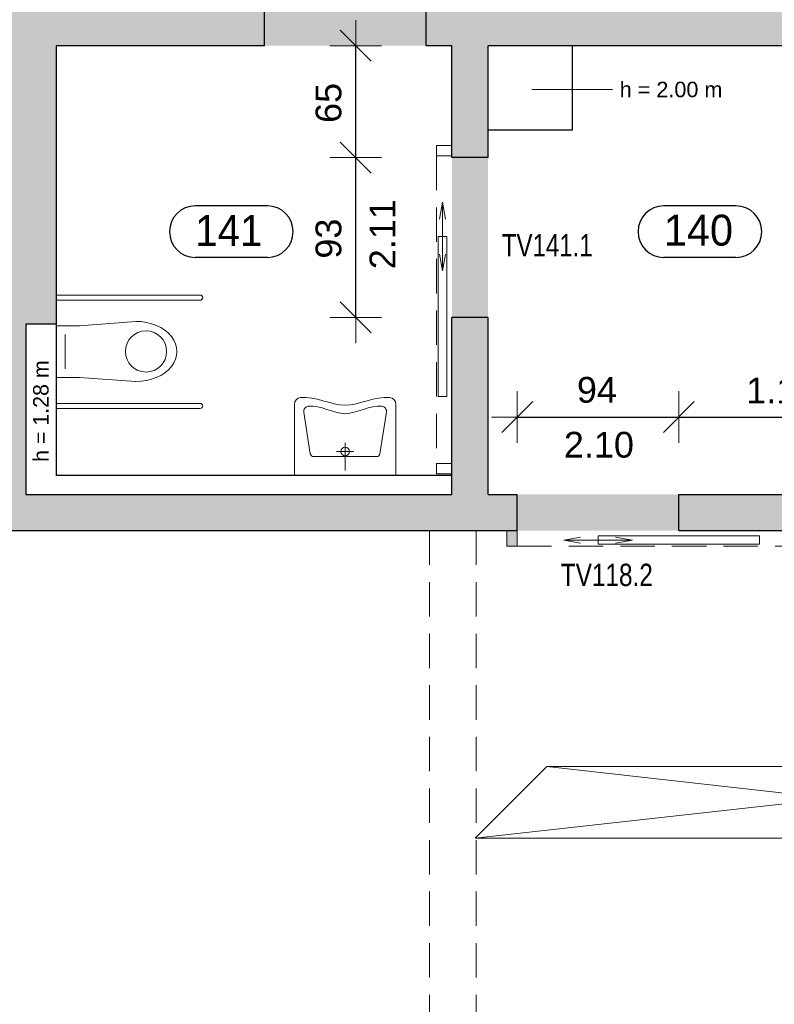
# Model space of a CAD drawing. Header units: metres. Extents: x 306 to 433, y -64 to 7.
# Tile 51 of 93: x 358.07 to 362.46, y -38.33 to -32.6. Entities that reach past the tile are written whole.
import ezdxf

# ---------------------------------------------------------------- set-up
doc = ezdxf.new("R2010")
doc.units = ezdxf.units.M
doc.header["$PDMODE"] = 65
doc.linetypes.add('AUSGEZOGEN', pattern=[0])
doc.linetypes.add('VERDECKT2_S2', pattern=[0.27, 0.2, -0.07])
for name, color, linetype, lineweight in [('Allgemein01', 7, 'AUSGEZOGEN', 13), ('Füllfläche', 7, 'AUSGEZOGEN', 13), ('Maßlinie Allgemein', 7, 'AUSGEZOGEN', 25), ('Möblierung', 7, 'AUSGEZOGEN', 25), ('Sanitär', 5, 'AUSGEZOGEN', 25), ('Text Allgemein', 7, 'AUSGEZOGEN', 25)]:
    doc.layers.add(name, color=color, linetype=linetype, lineweight=lineweight)
doc.styles.add('ARIAL', font='ARIAL.TTF')
doc.dimstyles.new('DIMSTYLE_13', dxfattribs={"dimtxt": 0.15, "dimasz": 0.3, "dimexe": 0, "dimexo": 1e-06, "dimgap": 0.075, "dimtad": 2, "dimrnd": 0.005, "dimzin": 4, "dimdsep": 46, "dimtxsty": 'ARIAL', "dimblk1": 'ALL_ML_STRICH', "dimblk2": 'ALL_ML_STRICH', "dimsah": 1, "dimcen": 0, "dimse1": 1, "dimse2": 1, "dimclrd": 7, "dimclre": 7, "dimclrt": 7, "dimadec": 0, "dimazin": 0, "dimtfac": 1, "dimtdec": 0, "dimtix": 1, "dimtmove": 2, "dimatfit": 3, "dimfxl": 0, "dimtzin": 0, "dimlwd": 0, "dimlwe": 13, "dimarcsym": 0})
doc.dimstyles.new('DIMSTYLE_6', dxfattribs={"dimtxt": 0.2, "dimasz": 0.3, "dimexe": 0, "dimexo": 1e-06, "dimgap": 0.1, "dimtad": 2, "dimrnd": 0.005, "dimzin": 4, "dimdsep": 46, "dimtxsty": 'ARIAL', "dimblk1": 'ALL_ML_STRICH', "dimblk2": 'ALL_ML_STRICH', "dimsah": 1, "dimcen": 0, "dimse1": 1, "dimse2": 1, "dimclrd": 7, "dimclre": 7, "dimclrt": 7, "dimadec": 0, "dimazin": 0, "dimtfac": 1, "dimtdec": 0, "dimtix": 1, "dimtmove": 2, "dimatfit": 3, "dimfxl": 0, "dimtzin": 0, "dimlwd": 0, "dimlwe": 13, "dimarcsym": 0})
doc.dimstyles.new('DIMSTYLE_7', dxfattribs={"dimtxt": 0.2, "dimasz": 0.3, "dimexe": 0, "dimexo": 1e-06, "dimgap": 0.1, "dimtad": 2, "dimdec": 1, "dimlfac": 100, "dimrnd": 0.5, "dimzin": 4, "dimdsep": 46, "dimtxsty": 'ARIAL', "dimblk1": 'ALL_ML_STRICH', "dimblk2": 'ALL_ML_STRICH', "dimsah": 1, "dimcen": 0, "dimse1": 1, "dimse2": 1, "dimclrd": 7, "dimclre": 7, "dimclrt": 7, "dimadec": 0, "dimazin": 0, "dimtfac": 1, "dimtdec": 0, "dimtix": 1, "dimtmove": 2, "dimatfit": 3, "dimfxl": 0, "dimtvp": 1.2, "dimtzin": 0, "dimlwd": 0, "dimlwe": 13, "dimarcsym": 0})
doc.dimstyles.new('DIMSTYLE_9', dxfattribs={"dimtxt": 0.15, "dimasz": 0.3, "dimexe": 0, "dimexo": 1e-06, "dimgap": 0.075, "dimtad": 2, "dimdec": 1, "dimlfac": 100, "dimrnd": 0.5, "dimzin": 4, "dimdsep": 46, "dimtxsty": 'ARIAL', "dimblk1": 'ALL_ML_STRICH', "dimblk2": 'ALL_ML_STRICH', "dimsah": 1, "dimcen": 0, "dimse1": 1, "dimse2": 1, "dimclrd": 7, "dimclre": 7, "dimclrt": 7, "dimadec": 0, "dimazin": 0, "dimtfac": 1, "dimtdec": 0, "dimtix": 1, "dimtmove": 2, "dimatfit": 3, "dimfxl": 0, "dimtzin": 0, "dimlwd": 0, "dimlwe": 13, "dimarcsym": 0})

# ---------------------------------------------------------------- blocks, each defined once
blk = doc.blocks.new('COMPLEXOBJECT_21')
at = {"layer": 'Sanitär', "color": 7, "linetype": 'AUSGEZOGEN', "lineweight": 13}
for p, q in [((359.668, -35.2554), (359.668, -34.8416)), ((360.258, -34.8416), (360.258, -35.2554)), ((359.7228, -34.886), (359.7604, -35.1285)), ((360.2033, -34.886), (360.1657, -35.1285)), ((359.963, -35.0654), (359.963, -35.2254)), ((360.1459, -35.1454), (359.7802, -35.1454)), ((359.913, -35.1154), (360.013, -35.1154)), ((360.258, -35.2554), (359.668, -35.2554))]:
    blk.add_line(p, q, dxfattribs=at)
blk.add_circle((359.963, -35.1154), 0.025, dxfattribs=at)
for centre, radius, start, end in [((359.708, -34.8416), 0.04, 95.7211, 180), ((360.218, -34.8416), 0.04, 0, 84.2779), ((359.7524, -34.8814), 0.03, 96.8723, 188.8204), ((360.1736, -34.8814), 0.03, 351.1796, 83.1281), ((359.7802, -35.1254), 0.02, 188.8204, 270), ((360.1459, -35.1254), 0.02, 270, 351.1796)]:
    blk.add_arc(centre, radius, start, end, dxfattribs=at)
for points, start_tangent, end_tangent in [([(359.704, -34.8018), (359.963, -34.8454), (360.222, -34.8018)], (0.998542, 0.100013), (0.998892, -0.100068)), ([(359.7488, -34.8517), (359.963, -34.8954), (360.1772, -34.8517)], (0.997912, 0.120226), (0.9984, -0.12032))]:
    blk.add_spline(points, degree=3, dxfattribs=dict(at, start_tangent=start_tangent, end_tangent=end_tangent))
blk = doc.blocks.new('COMPLEXOBJECT_22')
at = {"layer": 'Sanitär', "color": 7, "linetype": 'AUSGEZOGEN', "lineweight": 13}
for p, q in [((358.2845, -34.2054), (359.1195, -34.2054)), ((358.2845, -34.2354), (359.1195, -34.2354)), ((358.7445, -34.3584), (358.4165, -34.3854)), ((358.4165, -34.3854), (358.2845, -34.3854)), ((358.2845, -34.3854), (358.2845, -34.6854)), ((358.3345, -34.4354), (358.3345, -34.6354)), ((358.4165, -34.6854), (358.2845, -34.6854)), ((358.7445, -34.7084), (358.4165, -34.6854)), ((358.2845, -34.8354), (359.1195, -34.8354)), ((358.2845, -34.8654), (359.1195, -34.8654))]:
    blk.add_line(p, q, dxfattribs=at)
blk.add_circle((358.8045, -34.5334), 0.12, dxfattribs=at)
for centre in [(359.1195, -34.2204), (359.1195, -34.8504)]:
    blk.add_arc(centre, 0.015, 270, 90, dxfattribs=at)
blk.add_ellipse((358.7445, -34.5334), major_axis=(0.24, 0), ratio=0.729167, start_param=4.709822, end_param=7.853982, dxfattribs=at)
blk = doc.blocks.new('ALL_ML_STRICH')
at = {"color": 0, "linetype": 'ByBlock', "lineweight": -2}
for p, q in [((0, -0.5), (0, 0.5)), ((-0.3, -0.3), (0.3, 0.3)), ((-1, 0), (0.5, 0))]:
    blk.add_line(p, q, dxfattribs=at)
blk = doc.blocks.new('*D33')
at = {"layer": 'DEFPOINTS', "color": 7, "linetype": 'AUSGEZOGEN', "lineweight": 13}
for p in [(363.1845, -35.5754), (307.0145, -46.3054), (358.1345, -46.3054)]:
    blk.add_point(p, dxfattribs=at)
at = {"layer": 'Maßlinie Allgemein', "color": 7, "linetype": 'AUSGEZOGEN', "lineweight": -2}
blk.add_line((307.0145, -46.3054), (307.0145, -35.5754), dxfattribs=at)
at = {"layer": 'Maßlinie Allgemein', "color": 7, "linetype": 'AUSGEZOGEN', "lineweight": 13, "xscale": 0.3, "yscale": 0.3, "zscale": 0.3}
for p, rotation in [((307.0145, -35.5754), 90), ((307.0145, -46.3054), 270)]:
    blk.add_blockref('ALL_ML_STRICH', p, dxfattribs=dict(at, rotation=rotation))
at = {"layer": 'Maßlinie Allgemein', "color": 7, "linetype": 'AUSGEZOGEN', "lineweight": 13, "insert": (306.8309, -40.9337), "char_height": 0.2, "width": 1, "attachment_point": 5, "rotation": 90, "style": 'ARIAL'}
blk.add_mtext('\\A1;{\\A1;{10.73\\H0.132000;\\S^ ;}}', dxfattribs=at)
blk = doc.blocks.new('*D34')
at = {"layer": 'DEFPOINTS', "color": 7, "linetype": 'AUSGEZOGEN', "lineweight": 13}
for p in [(363.0745, -35.3654), (307.0145, -35.5754), (363.1845, -35.5754)]:
    blk.add_point(p, dxfattribs=at)
at = {"layer": 'Maßlinie Allgemein', "color": 7, "linetype": 'AUSGEZOGEN', "lineweight": -2}
blk.add_line((307.0145, -35.5754), (307.0145, -35.3654), dxfattribs=at)
at = {"layer": 'Maßlinie Allgemein', "color": 7, "linetype": 'AUSGEZOGEN', "lineweight": 13, "xscale": 0.3, "yscale": 0.3, "zscale": 0.3}
for p, rotation in [((307.0145, -35.3654), 90), ((307.0145, -35.5754), 270)]:
    blk.add_blockref('ALL_ML_STRICH', p, dxfattribs=dict(at, rotation=rotation))
at = {"layer": 'Maßlinie Allgemein', "color": 7, "linetype": 'AUSGEZOGEN', "lineweight": 13, "insert": (306.6845, -35.4601), "char_height": 0.2, "width": 0.8, "attachment_point": 5, "rotation": 90, "style": 'ARIAL'}
blk.add_mtext('\\A1;{\\A1;{21\\H0.132000;\\S^ ;}}', dxfattribs=at)
blk = doc.blocks.new('*D35')
at = {"layer": 'DEFPOINTS', "color": 7, "linetype": 'AUSGEZOGEN', "lineweight": 13}
for p in [(361.2845, -32.7554), (307.0145, -35.3654), (363.0745, -35.3654)]:
    blk.add_point(p, dxfattribs=at)
at = {"layer": 'Maßlinie Allgemein', "color": 7, "linetype": 'AUSGEZOGEN', "lineweight": -2}
blk.add_line((307.0145, -35.3654), (307.0145, -32.7554), dxfattribs=at)
at = {"layer": 'Maßlinie Allgemein', "color": 7, "linetype": 'AUSGEZOGEN', "lineweight": 13, "xscale": 0.3, "yscale": 0.3, "zscale": 0.3}
for p, rotation in [((307.0145, -32.7554), 90), ((307.0145, -35.3654), 270)]:
    blk.add_blockref('ALL_ML_STRICH', p, dxfattribs=dict(at, rotation=rotation))
at = {"layer": 'Maßlinie Allgemein', "color": 7, "linetype": 'AUSGEZOGEN', "lineweight": 13, "insert": (306.8311, -34.0267), "char_height": 0.2, "width": 0.8, "attachment_point": 5, "rotation": 90, "style": 'ARIAL'}
blk.add_mtext('\\A1;{\\A1;{2.61\\H0.132000;\\S^ ;}}', dxfattribs=at)
blk = doc.blocks.new('*D36')
at = {"layer": 'DEFPOINTS', "color": 7, "linetype": 'AUSGEZOGEN', "lineweight": 13}
for p in [(361.6844, -32.4754), (307.0145, -32.7554), (361.2845, -32.7554)]:
    blk.add_point(p, dxfattribs=at)
at = {"layer": 'Maßlinie Allgemein', "color": 7, "linetype": 'AUSGEZOGEN', "lineweight": -2}
blk.add_line((307.0145, -32.7554), (307.0145, -32.4754), dxfattribs=at)
at = {"layer": 'Maßlinie Allgemein', "color": 7, "linetype": 'AUSGEZOGEN', "lineweight": 13, "xscale": 0.3, "yscale": 0.3, "zscale": 0.3}
for p, rotation in [((307.0145, -32.4754), 90), ((307.0145, -32.7554), 270)]:
    blk.add_blockref('ALL_ML_STRICH', p, dxfattribs=dict(at, rotation=rotation))
at = {"layer": 'Maßlinie Allgemein', "color": 7, "linetype": 'AUSGEZOGEN', "lineweight": 13, "insert": (306.6811, -32.6247), "char_height": 0.2, "width": 0.8, "attachment_point": 5, "rotation": 90, "style": 'ARIAL'}
blk.add_mtext('\\A1;{\\A1;{28\\H0.132000;\\S^ ;}}', dxfattribs=at)
blk = doc.blocks.new('*D37')
at = {"layer": 'DEFPOINTS', "color": 7, "linetype": 'AUSGEZOGEN', "lineweight": 13}
for p in [(358.6445, 0.7746), (307.0145, -32.4754), (361.6844, -32.4754)]:
    blk.add_point(p, dxfattribs=at)
at = {"layer": 'Maßlinie Allgemein', "color": 7, "linetype": 'AUSGEZOGEN', "lineweight": -2}
blk.add_line((307.0145, -32.4754), (307.0145, 0.7746), dxfattribs=at)
at = {"layer": 'Maßlinie Allgemein', "color": 7, "linetype": 'AUSGEZOGEN', "lineweight": 13, "xscale": 0.3, "yscale": 0.3, "zscale": 0.3}
for p, rotation in [((307.0145, 0.7746), 90), ((307.0145, -32.4754), 270)]:
    blk.add_blockref('ALL_ML_STRICH', p, dxfattribs=dict(at, rotation=rotation))
at = {"layer": 'Maßlinie Allgemein', "color": 7, "linetype": 'AUSGEZOGEN', "lineweight": 13, "insert": (306.8309, -15.8444), "char_height": 0.2, "width": 1, "attachment_point": 5, "rotation": 90, "style": 'ARIAL'}
blk.add_mtext('\\A1;{\\A1;{33.25\\H0.132000;\\S^ ;}}', dxfattribs=at)
blk = doc.blocks.new('*D83')
at = {"layer": 'DEFPOINTS', "color": 7, "linetype": 'AUSGEZOGEN', "lineweight": 13}
for p in [(357.2845, -32.6354), (358.2845, -32.7554), (357.2845, -63.2754)]:
    blk.add_point(p, dxfattribs=at)
at = {"layer": 'Maßlinie Allgemein', "color": 7, "linetype": 'AUSGEZOGEN', "lineweight": -2}
blk.add_line((357.2845, -63.2754), (358.2845, -63.2754), dxfattribs=at)
at = {"layer": 'Maßlinie Allgemein', "color": 7, "linetype": 'AUSGEZOGEN', "lineweight": 13, "xscale": 0.3, "yscale": 0.3, "zscale": 0.3, "rotation": 180}
blk.add_blockref('ALL_ML_STRICH', (357.2845, -63.2754), dxfattribs=at)
at = {"layer": 'Maßlinie Allgemein', "color": 7, "linetype": 'AUSGEZOGEN', "lineweight": 13, "xscale": 0.3, "yscale": 0.3, "zscale": 0.3}
blk.add_blockref('ALL_ML_STRICH', (358.2845, -63.2754), dxfattribs=at)
at = {"layer": 'Maßlinie Allgemein', "color": 7, "linetype": 'AUSGEZOGEN', "lineweight": 13, "insert": (357.7993, -63.092), "char_height": 0.2, "width": 0.8, "attachment_point": 5, "style": 'ARIAL'}
blk.add_mtext('\\A1;{\\A1;{1.00\\H0.132000;\\S^ ;}}', dxfattribs=at)
blk = doc.blocks.new('*D84')
at = {"layer": 'DEFPOINTS', "color": 7, "linetype": 'AUSGEZOGEN', "lineweight": 13}
for p in [(358.2845, -32.7554), (360.5845, -32.7554), (358.2845, -63.2754)]:
    blk.add_point(p, dxfattribs=at)
at = {"layer": 'Maßlinie Allgemein', "color": 7, "linetype": 'AUSGEZOGEN', "lineweight": -2}
blk.add_line((358.2845, -63.2754), (360.5845, -63.2754), dxfattribs=at)
at = {"layer": 'Maßlinie Allgemein', "color": 7, "linetype": 'AUSGEZOGEN', "lineweight": 13, "xscale": 0.3, "yscale": 0.3, "zscale": 0.3, "rotation": 180}
blk.add_blockref('ALL_ML_STRICH', (358.2845, -63.2754), dxfattribs=at)
at = {"layer": 'Maßlinie Allgemein', "color": 7, "linetype": 'AUSGEZOGEN', "lineweight": 13, "xscale": 0.3, "yscale": 0.3, "zscale": 0.3}
blk.add_blockref('ALL_ML_STRICH', (360.5845, -63.2754), dxfattribs=at)
at = {"layer": 'Maßlinie Allgemein', "color": 7, "linetype": 'AUSGEZOGEN', "lineweight": 13, "insert": (359.4493, -63.0919), "char_height": 0.2, "width": 0.8, "attachment_point": 5, "style": 'ARIAL'}
blk.add_mtext('\\A1;{\\A1;{2.30\\H0.132000;\\S^ ;}}', dxfattribs=at)
blk = doc.blocks.new('*D85')
at = {"layer": 'DEFPOINTS', "color": 7, "linetype": 'AUSGEZOGEN', "lineweight": 13}
for p in [(360.5845, -32.7554), (360.7945, -32.7554), (360.5845, -63.2754)]:
    blk.add_point(p, dxfattribs=at)
at = {"layer": 'Maßlinie Allgemein', "color": 7, "linetype": 'AUSGEZOGEN', "lineweight": -2}
blk.add_line((360.5845, -63.2754), (360.7945, -63.2754), dxfattribs=at)
at = {"layer": 'Maßlinie Allgemein', "color": 7, "linetype": 'AUSGEZOGEN', "lineweight": 13, "xscale": 0.3, "yscale": 0.3, "zscale": 0.3, "rotation": 180}
blk.add_blockref('ALL_ML_STRICH', (360.5845, -63.2754), dxfattribs=at)
at = {"layer": 'Maßlinie Allgemein', "color": 7, "linetype": 'AUSGEZOGEN', "lineweight": 13, "xscale": 0.3, "yscale": 0.3, "zscale": 0.3}
blk.add_blockref('ALL_ML_STRICH', (360.7945, -63.2754), dxfattribs=at)
at = {"layer": 'Maßlinie Allgemein', "color": 7, "linetype": 'AUSGEZOGEN', "lineweight": 13, "insert": (360.6997, -62.9454), "char_height": 0.2, "width": 0.8, "attachment_point": 5, "style": 'ARIAL'}
blk.add_mtext('\\A1;{\\A1;{21\\H0.132000;\\S^ ;}}', dxfattribs=at)
blk = doc.blocks.new('*D86')
at = {"layer": 'DEFPOINTS', "color": 7, "linetype": 'AUSGEZOGEN', "lineweight": 13}
for p in [(360.7945, -32.7554), (363.0745, -32.7554), (360.7945, -63.2754)]:
    blk.add_point(p, dxfattribs=at)
at = {"layer": 'Maßlinie Allgemein', "color": 7, "linetype": 'AUSGEZOGEN', "lineweight": -2}
blk.add_line((360.7945, -63.2754), (363.0745, -63.2754), dxfattribs=at)
at = {"layer": 'Maßlinie Allgemein', "color": 7, "linetype": 'AUSGEZOGEN', "lineweight": 13, "xscale": 0.3, "yscale": 0.3, "zscale": 0.3, "rotation": 180}
blk.add_blockref('ALL_ML_STRICH', (360.7945, -63.2754), dxfattribs=at)
at = {"layer": 'Maßlinie Allgemein', "color": 7, "linetype": 'AUSGEZOGEN', "lineweight": 13, "xscale": 0.3, "yscale": 0.3, "zscale": 0.3}
blk.add_blockref('ALL_ML_STRICH', (363.0745, -63.2754), dxfattribs=at)
at = {"layer": 'Maßlinie Allgemein', "color": 7, "linetype": 'AUSGEZOGEN', "lineweight": 13, "insert": (361.9487, -63.092), "char_height": 0.2, "width": 0.8, "attachment_point": 5, "style": 'ARIAL'}
blk.add_mtext('\\A1;{\\A1;{2.28\\H0.132000;\\S^ ;}}', dxfattribs=at)
blk = doc.blocks.new('*D121')
at = {"layer": 'DEFPOINTS', "color": 7, "linetype": 'AUSGEZOGEN', "lineweight": 13}
for p in [(381.8445, -23.0754), (350.7345, -37.1054), (350.7345, -62.3754)]:
    blk.add_point(p, dxfattribs=at)
at = {"layer": 'Maßlinie Allgemein', "color": 7, "linetype": 'AUSGEZOGEN', "lineweight": -2}
blk.add_line((350.7345, -62.3754), (381.8445, -62.3754), dxfattribs=at)
at = {"layer": 'Maßlinie Allgemein', "color": 7, "linetype": 'AUSGEZOGEN', "lineweight": 13, "xscale": 0.3, "yscale": 0.3, "zscale": 0.3, "rotation": 180}
blk.add_blockref('ALL_ML_STRICH', (350.7345, -62.3754), dxfattribs=at)
at = {"layer": 'Maßlinie Allgemein', "color": 7, "linetype": 'AUSGEZOGEN', "lineweight": 13, "xscale": 0.3, "yscale": 0.3, "zscale": 0.3}
blk.add_blockref('ALL_ML_STRICH', (381.8445, -62.3754), dxfattribs=at)
at = {"layer": 'Maßlinie Allgemein', "color": 7, "linetype": 'AUSGEZOGEN', "lineweight": 13, "insert": (366.3155, -62.1919), "char_height": 0.2, "width": 1, "attachment_point": 5, "style": 'ARIAL'}
blk.add_mtext('\\A1;{\\A1;{31.11\\H0.132000;\\S^ ;}}', dxfattribs=at)
blk = doc.blocks.new('*D144')
at = {"layer": 'DEFPOINTS', "color": 7, "linetype": 'AUSGEZOGEN', "lineweight": 13}
for p in [(377.2545, -36.8654), (357.8545, -44.1454), (414.0445, -44.1454)]:
    blk.add_point(p, dxfattribs=at)
at = {"layer": 'Maßlinie Allgemein', "color": 7, "linetype": 'AUSGEZOGEN', "lineweight": -2}
blk.add_line((414.0445, -44.1454), (414.0445, -36.8654), dxfattribs=at)
at = {"layer": 'Maßlinie Allgemein', "color": 7, "linetype": 'AUSGEZOGEN', "lineweight": 13, "xscale": 0.3, "yscale": 0.3, "zscale": 0.3}
for p, rotation in [((414.0445, -36.8654), 90), ((414.0445, -44.1454), 270)]:
    blk.add_blockref('ALL_ML_STRICH', p, dxfattribs=dict(at, rotation=rotation))
at = {"layer": 'Maßlinie Allgemein', "color": 7, "linetype": 'AUSGEZOGEN', "lineweight": 13, "insert": (413.8611, -40.4912), "char_height": 0.2, "width": 0.8, "attachment_point": 5, "rotation": 90, "style": 'ARIAL'}
blk.add_mtext('\\A1;{\\A1;{7.28\\H0.132000;\\S^ ;}}', dxfattribs=at)
blk = doc.blocks.new('*D165')
at = {"layer": 'DEFPOINTS', "color": 7, "linetype": 'AUSGEZOGEN', "lineweight": 13}
for p in [(390.9645, -25.3654), (358.1345, -46.3054), (413.1445, -46.3054)]:
    blk.add_point(p, dxfattribs=at)
at = {"layer": 'Maßlinie Allgemein', "color": 7, "linetype": 'AUSGEZOGEN', "lineweight": -2}
blk.add_line((413.1445, -46.3054), (413.1445, -25.3654), dxfattribs=at)
at = {"layer": 'Maßlinie Allgemein', "color": 7, "linetype": 'AUSGEZOGEN', "lineweight": 13, "xscale": 0.3, "yscale": 0.3, "zscale": 0.3}
for p, rotation in [((413.1445, -25.3654), 90), ((413.1445, -46.3054), 270)]:
    blk.add_blockref('ALL_ML_STRICH', p, dxfattribs=dict(at, rotation=rotation))
at = {"layer": 'Maßlinie Allgemein', "color": 7, "linetype": 'AUSGEZOGEN', "lineweight": 13, "insert": (412.9611, -35.8282), "char_height": 0.2, "width": 1, "attachment_point": 5, "rotation": 90, "style": 'ARIAL'}
blk.add_mtext('\\A1;{\\A1;{20.94\\H0.132000;\\S^ ;}}', dxfattribs=at)
blk = doc.blocks.new('*D287')
at = {"layer": 'DEFPOINTS', "color": 7, "linetype": 'AUSGEZOGEN', "lineweight": 13}
for p in [(360.9645, -34.9154), (360.9645, -35.3654), (361.9045, -35.3654)]:
    blk.add_point(p, dxfattribs=at)
at = {"layer": 'Maßlinie Allgemein', "color": 7, "linetype": 'AUSGEZOGEN', "lineweight": -2}
blk.add_line((360.9645, -34.9154), (361.9045, -34.9154), dxfattribs=at)
at = {"layer": 'Maßlinie Allgemein', "color": 7, "linetype": 'AUSGEZOGEN', "lineweight": 13, "xscale": 0.3, "yscale": 0.3, "zscale": 0.3, "rotation": 180}
blk.add_blockref('ALL_ML_STRICH', (360.9645, -34.9154), dxfattribs=at)
at = {"layer": 'Maßlinie Allgemein', "color": 7, "linetype": 'AUSGEZOGEN', "lineweight": 13, "xscale": 0.3, "yscale": 0.3, "zscale": 0.3}
blk.add_blockref('ALL_ML_STRICH', (361.9045, -34.9154), dxfattribs=at)
at = {"layer": 'Maßlinie Allgemein', "color": 7, "linetype": 'AUSGEZOGEN', "lineweight": 13, "insert": (361.428, -34.7578), "char_height": 0.15, "width": 0.6, "attachment_point": 5, "style": 'ARIAL'}
blk.add_mtext('\\A1;{\\A1;{94\\H0.099000;\\S^ ;}}', dxfattribs=at)
at = {"layer": 'Maßlinie Allgemein', "color": 7, "linetype": 'AUSGEZOGEN', "lineweight": 13, "insert": (361.2356, -35.0011), "char_height": 0.15, "width": 0.0075, "attachment_point": 1, "line_spacing_factor": 0.60241, "style": 'ARIAL'}
blk.add_mtext('\\A1;{2.10\\H0.099000;\\S^ ;}', dxfattribs=at)
blk = doc.blocks.new('*D288')
at = {"layer": 'DEFPOINTS', "color": 7, "linetype": 'AUSGEZOGEN', "lineweight": 13}
for p in [(361.9045, -34.9154), (361.9045, -35.3654), (363.0745, -35.3654)]:
    blk.add_point(p, dxfattribs=at)
at = {"layer": 'Maßlinie Allgemein', "color": 7, "linetype": 'AUSGEZOGEN', "lineweight": -2}
blk.add_line((361.9045, -34.9154), (363.0745, -34.9154), dxfattribs=at)
at = {"layer": 'Maßlinie Allgemein', "color": 7, "linetype": 'AUSGEZOGEN', "lineweight": 13, "xscale": 0.3, "yscale": 0.3, "zscale": 0.3, "rotation": 180}
blk.add_blockref('ALL_ML_STRICH', (361.9045, -34.9154), dxfattribs=at)
at = {"layer": 'Maßlinie Allgemein', "color": 7, "linetype": 'AUSGEZOGEN', "lineweight": 13, "xscale": 0.3, "yscale": 0.3, "zscale": 0.3}
blk.add_blockref('ALL_ML_STRICH', (363.0745, -34.9154), dxfattribs=at)
at = {"layer": 'Maßlinie Allgemein', "color": 7, "linetype": 'AUSGEZOGEN', "lineweight": 13, "insert": (362.5003, -34.7604), "char_height": 0.15, "width": 0.6, "attachment_point": 5, "style": 'ARIAL'}
blk.add_mtext('\\A1;{\\A1;{1.17\\H0.099000;\\S^ ;}}', dxfattribs=at)
blk = doc.blocks.new('*D289')
at = {"layer": 'DEFPOINTS', "color": 7, "linetype": 'AUSGEZOGEN', "lineweight": 13}
for p in [(360.7945, -33.4054), (360.0245, -34.3354), (360.7945, -34.3354)]:
    blk.add_point(p, dxfattribs=at)
at = {"layer": 'Maßlinie Allgemein', "color": 7, "linetype": 'AUSGEZOGEN', "lineweight": -2}
blk.add_line((360.0245, -34.3354), (360.0245, -33.4054), dxfattribs=at)
at = {"layer": 'Maßlinie Allgemein', "color": 7, "linetype": 'AUSGEZOGEN', "lineweight": 13, "xscale": 0.3, "yscale": 0.3, "zscale": 0.3}
for p, rotation in [((360.0245, -33.4054), 90), ((360.0245, -34.3354), 270)]:
    blk.add_blockref('ALL_ML_STRICH', p, dxfattribs=dict(at, rotation=rotation))
at = {"layer": 'Maßlinie Allgemein', "color": 7, "linetype": 'AUSGEZOGEN', "lineweight": 13, "insert": (360.1051, -34.0551), "char_height": 0.15, "width": 0.0075, "attachment_point": 1, "rotation": 90, "line_spacing_factor": 0.60241, "style": 'ARIAL'}
blk.add_mtext('\\A1;{2.11\\H0.099000;\\S^ ;}', dxfattribs=at)
at = {"layer": 'Maßlinie Allgemein', "color": 7, "linetype": 'AUSGEZOGEN', "lineweight": 13, "insert": (359.8668, -33.8772), "char_height": 0.15, "width": 0.6, "attachment_point": 5, "rotation": 90, "style": 'ARIAL'}
blk.add_mtext('\\A1;{\\A1;{93\\H0.099000;\\S^ ;}}', dxfattribs=at)
blk = doc.blocks.new('*D290')
at = {"layer": 'DEFPOINTS', "color": 7, "linetype": 'AUSGEZOGEN', "lineweight": 13}
for p in [(360.5845, -32.7554), (360.0245, -33.4054), (360.7945, -33.4054)]:
    blk.add_point(p, dxfattribs=at)
at = {"layer": 'Maßlinie Allgemein', "color": 7, "linetype": 'AUSGEZOGEN', "lineweight": -2}
blk.add_line((360.0245, -33.4054), (360.0245, -32.7554), dxfattribs=at)
at = {"layer": 'Maßlinie Allgemein', "color": 7, "linetype": 'AUSGEZOGEN', "lineweight": 13, "xscale": 0.3, "yscale": 0.3, "zscale": 0.3}
for p, rotation in [((360.0245, -32.7554), 90), ((360.0245, -33.4054), 270)]:
    blk.add_blockref('ALL_ML_STRICH', p, dxfattribs=dict(at, rotation=rotation))
at = {"layer": 'Maßlinie Allgemein', "color": 7, "linetype": 'AUSGEZOGEN', "lineweight": 13, "insert": (359.8669, -33.0878), "char_height": 0.15, "width": 0.6, "attachment_point": 5, "rotation": 90, "style": 'ARIAL'}
blk.add_mtext('\\A1;{\\A1;{65\\H0.099000;\\S^ ;}}', dxfattribs=at)

msp = doc.modelspace()

# ---------------------------------------------------------------- hatches: boundary and pattern name
at = {"layer": 'Füllfläche', "linetype": 'AUSGEZOGEN', "lineweight": 25}
for color, points in [(254, [(361.6844, -32.4754), (360.4345, -32.4754), (360.4345, -32.7554), (360.5845, -32.7554), (360.5845, -33.4054), (360.7945, -33.4054), (360.7945, -32.7554), (363.0745, -32.7554), (363.0745, -35.3654), (361.9045, -35.3654), (361.9045, -35.5754), (363.1845, -35.5754), (363.1845, -35.0654), (364.5645, -35.0654), (364.5645, -34.2654), (364.4245, -34.2654), (364.4245, -34.9254), (363.4545, -34.9254), (363.4545, -33.8954), (363.1845, -33.8954), (363.1845, -32.7554), (364.4245, -32.7554), (364.4245, -33.4554), (364.5645, -33.4554), (364.5645, -32.7554), (364.6445, -32.7554), (364.6445, -32.4754), (363.0044, -32.4754), (363.0044, -31.7854), (361.6844, -31.7854)]), (254, [(359.4945, -32.4754), (357.2845, -32.4754), (357.2845, -34.1434), (357.3245, -34.1434), (357.3245, -35.5754), (360.9645, -35.5754), (360.9645, -35.3654), (360.7945, -35.3654), (360.7945, -34.3354), (360.5845, -34.3354), (360.5845, -35.3654), (358.1045, -35.3654), (358.1045, -34.3754), (358.2845, -34.3754), (358.2845, -32.7554), (359.4945, -32.7554)]), (30, [(359.4945, -32.7554), (360.4345, -32.7554), (360.4345, -32.4754), (359.4945, -32.4754)]), (30, [(360.5845, -34.3354), (360.7945, -34.3354), (360.7945, -33.4054), (360.5845, -33.4054)]), (30, [(360.9645, -35.5754), (361.9045, -35.5754), (361.9045, -35.3654), (360.9645, -35.3654)]), (35, [(360.9045, -35.6654), (360.9645, -35.6654), (360.9645, -35.5754), (360.9045, -35.5754)])]:
    msp.add_hatch(color=color, dxfattribs=at).paths.add_polyline_path(points)

# ---------------------------------------------------------------- linework, layer by layer
at = {"layer": 'Allgemein01', "color": 7, "linetype": 'AUSGEZOGEN', "lineweight": 25}
for p, q in [((359.4945, -32.7554), (359.4945, -32.4754)), ((360.4345, -32.7554), (360.4345, -32.4754)), ((358.2845, -35.2554), (358.2845, -32.7554)), ((359.4945, -32.7554), (358.2845, -32.7554)), ((360.5845, -32.7554), (360.4345, -32.7554)), ((360.5845, -33.4054), (360.5845, -32.7554)), ((363.0745, -32.7554), (360.7945, -32.7554)), ((360.7945, -33.4054), (360.7945, -32.7554)), ((361.2845, -32.7554), (361.2845, -33.2454)), ((361.2845, -33.2454), (360.7945, -33.2454)), ((360.7945, -33.4054), (360.5845, -33.4054)), ((359.5105, -33.6865), (359.091, -33.6865)), ((362.2366, -33.6865), (361.8171, -33.6865)), ((359.5105, -33.9865), (359.091, -33.9865)), ((362.2366, -33.9865), (361.8171, -33.9865)), ((360.7945, -34.3354), (360.5845, -34.3354)), ((360.5845, -35.3654), (360.5845, -34.3354)), ((360.7945, -35.3654), (360.7945, -34.3354)), ((358.2845, -34.3754), (358.1045, -34.3754)), ((358.1045, -34.3754), (358.1045, -35.3654)), ((360.5845, -35.2554), (358.2845, -35.2554)), ((358.1045, -35.3654), (360.5845, -35.3654)), ((360.7945, -35.3654), (360.9645, -35.3654)), ((360.9645, -35.5754), (360.9645, -35.3654)), ((361.9045, -35.5754), (361.9045, -35.3654)), ((361.9045, -35.3654), (363.0745, -35.3654)), ((354.3445, -35.5754), (360.9645, -35.5754)), ((361.9045, -35.5754), (363.1845, -35.5754))]:
    msp.add_line(p, q, dxfattribs=at)
at = {"layer": 'Allgemein01', "color": 7, "linetype": 'AUSGEZOGEN', "lineweight": 18}
for p, q in [((360.5845, -33.3354), (360.4945, -33.3354)), ((360.4945, -33.3354), (360.4945, -33.3954)), ((360.4945, -33.3954), (360.5845, -33.3954)), ((360.5545, -33.8654), (360.5045, -33.8654)), ((360.5045, -33.8654), (360.5045, -34.7954)), ((360.5545, -34.7954), (360.5545, -33.8654)), ((360.5045, -34.7954), (360.5545, -34.7954)), ((360.4945, -35.2454), (360.4945, -35.1854)), ((360.4945, -35.1854), (360.5845, -35.1854)), ((360.5845, -35.2454), (360.4945, -35.2454)), ((360.9045, -35.5754), (360.9045, -35.6654)), ((360.9645, -35.6654), (360.9645, -35.5754)), ((362.3745, -35.6054), (361.4345, -35.6054)), ((361.4345, -35.6054), (361.4345, -35.6554)), ((362.3745, -35.6554), (362.3745, -35.6054)), ((360.9045, -35.6654), (360.9645, -35.6654)), ((361.4345, -35.6554), (362.3745, -35.6554))]:
    msp.add_line(p, q, dxfattribs=at)
at = {"layer": 'Allgemein01', "color": 7, "linetype": 'VERDECKT2_S2', "lineweight": 13}
for p, q in [((360.4945, -33.3954), (360.4945, -35.1854)), ((360.4545, -35.5754), (360.4545, -44.3354)), ((360.7245, -35.5754), (360.7245, -44.3354)), ((360.9645, -35.6654), (362.7845, -35.6654))]:
    msp.add_line(p, q, dxfattribs=at)
at = {"layer": 'Allgemein01', "color": 7, "linetype": 'AUSGEZOGEN', "lineweight": 13}
for p, q in [((360.5295, -33.6654), (360.5121, -33.7639)), ((360.5295, -33.6654), (360.5468, -33.7639)), ((360.5295, -34.0654), (360.5295, -33.6654)), ((360.5295, -34.0654), (360.5121, -33.9669)), ((360.5295, -34.0654), (360.5468, -33.9669)), ((361.2345, -35.6304), (361.3329, -35.613)), ((361.6345, -35.6304), (361.536, -35.613)), ((361.2345, -35.6304), (361.3329, -35.6478)), ((361.6345, -35.6304), (361.2345, -35.6304)), ((361.6345, -35.6304), (361.536, -35.6478))]:
    msp.add_line(p, q, dxfattribs=at)
at = {"layer": 'Allgemein01', "color": 7, "linetype": 'AUSGEZOGEN', "lineweight": 25}
for centre, start, end in [((359.091, -33.8365), 90, 270), ((359.5105, -33.8365), 270, 90), ((361.8171, -33.8365), 90, 270), ((362.2366, -33.8365), 270, 90)]:
    msp.add_arc(centre, 0.15, start, end, dxfattribs=at)
at = {"layer": 'Möblierung', "color": 7, "linetype": 'AUSGEZOGEN', "lineweight": 13}
for p, q in [((360.7201, -37.3654), (361.1373, -36.9482)), ((364.4573, -36.9482), (360.7201, -37.3654)), ((364.4573, -36.9482), (361.1373, -36.9482)), ((361.1373, -36.9482), (364.8745, -37.3654)), ((364.8745, -37.3654), (360.7201, -37.3654))]:
    msp.add_line(p, q, dxfattribs=at)
at = {"layer": 'Text Allgemein', "color": 7, "linetype": 'AUSGEZOGEN', "lineweight": 13}
msp.add_line((361.5188, -33.0091), (361.0488, -33.0091), dxfattribs=at)

# ---------------------------------------------------------------- block references
at = {"layer": 'Sanitär', "color": 7, "linetype": 'AUSGEZOGEN', "lineweight": 13}
for name in ['COMPLEXOBJECT_22', 'COMPLEXOBJECT_21']:
    msp.add_blockref(name, (0, 0), dxfattribs=at)

# ---------------------------------------------------------------- texts
at = {"layer": 'Allgemein01', "color": 7, "linetype": 'AUSGEZOGEN', "lineweight": 25, "char_height": 0.18, "attachment_point": 7, "style": 'ARIAL'}
for s, insert, width in [('\\W0.93;141', (359.091, -33.9205), 0.503387), ('\\W0.96;140', (361.8171, -33.9205), 0.50606)]:
    msp.add_mtext(s, dxfattribs=dict(at, insert=insert, width=width))
at = {"layer": 'Text Allgemein', "color": 7, "linetype": 'AUSGEZOGEN', "lineweight": 25, "style": 'ARIAL'}
for s, insert, char_height, width, attachment_point in [('\\W1.00;h = 2.00 m', (361.5605, -33.0557), 0.09, 0.643507, 7), ('\\W0.77;TV141.1', (361.1389, -33.916), 0.13, 0.601109, 5), ('\\W0.78;TV118.2', (361.4856, -35.8341), 0.13, 0.601815, 5)]:
    msp.add_mtext(s, dxfattribs=dict(at, insert=insert, char_height=char_height, width=width, attachment_point=attachment_point))
at = {"layer": 'Text Allgemein', "color": 7, "linetype": 'AUSGEZOGEN', "lineweight": 25, "insert": (358.2387, -35.1764), "char_height": 0.09, "width": 0.642992, "attachment_point": 7, "rotation": 90, "style": 'ARIAL'}
msp.add_mtext('\\W0.99;h = 1.28 m', dxfattribs=at)

# ---------------------------------------------------------------- dimensions: what is measured, and where the dimension line sits
at = {"layer": 'Maßlinie Allgemein', "color": 7, "linetype": 'AUSGEZOGEN', "lineweight": 13}
for base, p1, p2, dimstyle, picture, middle in [((307.0145, 0.7746), (361.6844, -32.4754), (358.6445, 0.7746), 'DIMSTYLE_6', '*D37', (306.8309, -15.8444)), ((413.1445, -25.3654), (358.1345, -46.3054), (390.9645, -25.3654), 'DIMSTYLE_6', '*D165', (412.9611, -35.8282)), ((307.0145, -32.4754), (361.2845, -32.7554), (361.6844, -32.4754), 'DIMSTYLE_7', '*D36', (306.6811, -32.6247)), ((307.0145, -32.7554), (363.0745, -35.3654), (361.2845, -32.7554), 'DIMSTYLE_6', '*D35', (306.8311, -34.0267)), ((360.0245, -32.7554), (360.7945, -33.4054), (360.5845, -32.7554), 'DIMSTYLE_9', '*D290', (359.8669, -33.0878)), ((307.0145, -35.3654), (363.1845, -35.5754), (363.0745, -35.3654), 'DIMSTYLE_7', '*D34', (306.6845, -35.4601)), ((307.0145, -35.5754), (358.1345, -46.3054), (363.1845, -35.5754), 'DIMSTYLE_6', '*D33', (306.8309, -40.9337)), ((414.0445, -36.8654), (357.8545, -44.1454), (377.2545, -36.8654), 'DIMSTYLE_6', '*D144', (413.8611, -40.4912))]:
    dim = msp.add_linear_dim(base=base, p1=p1, p2=p2, angle=90, dimstyle=dimstyle, override={"dimpost": '<>', "dimclrd": 7, "dimclre": 7, "dimclrt": 7, "dimlwd": 0, "dimlwe": 13}, dxfattribs=at)
    dim.commit()
    dim.dimension.update_dxf_attribs({"geometry": picture, "text_midpoint": middle, "dimtype": 160})
for base, p1, p2, dimstyle, picture, middle in [((381.8445, -62.3754), (350.7345, -37.1054), (381.8445, -23.0754), 'DIMSTYLE_6', '*D121', (366.3155, -62.1919)), ((358.2845, -63.2754), (357.2845, -32.6354), (358.2845, -32.7554), 'DIMSTYLE_6', '*D83', (357.7993, -63.092)), ((360.5845, -63.2754), (358.2845, -32.7554), (360.5845, -32.7554), 'DIMSTYLE_6', '*D84', (359.4493, -63.0919)), ((360.7945, -63.2754), (360.5845, -32.7554), (360.7945, -32.7554), 'DIMSTYLE_7', '*D85', (360.6997, -62.9454)), ((363.0745, -63.2754), (360.7945, -32.7554), (363.0745, -32.7554), 'DIMSTYLE_6', '*D86', (361.9487, -63.092)), ((363.0745, -34.9154), (361.9045, -35.3654), (363.0745, -35.3654), 'DIMSTYLE_13', '*D288', (362.5003, -34.7604))]:
    dim = msp.add_linear_dim(base=base, p1=p1, p2=p2, dimstyle=dimstyle, override={"dimpost": '<>', "dimclrd": 7, "dimclre": 7, "dimclrt": 7, "dimlwd": 0, "dimlwe": 13}, dxfattribs=at)
    dim.commit()
    dim.dimension.update_dxf_attribs({"geometry": picture, "text_midpoint": middle, "dimtype": 160})
dim = msp.add_linear_dim(base=(360.0245, -33.4054), p1=(360.7945, -34.3354), p2=(360.7945, -33.4054), angle=90, text='<>\\X\\A1;{2.11\\H0.099000;\\S^ ;}', dimstyle='DIMSTYLE_9', override={"dimpost": '<>', "dimclrd": 7, "dimclre": 7, "dimclrt": 7, "dimlwd": 0, "dimlwe": 13}, dxfattribs=at)
dim.commit()
dim.dimension.update_dxf_attribs({"geometry": '*D289', "text_midpoint": (359.8668, -33.8772), "dimtype": 160})
dim = msp.add_linear_dim(base=(361.9045, -34.9154), p1=(360.9645, -35.3654), p2=(361.9045, -35.3654), text='<>\\X\\A1;{2.10\\H0.099000;\\S^ ;}', dimstyle='DIMSTYLE_9', override={"dimpost": '<>', "dimclrd": 7, "dimclre": 7, "dimclrt": 7, "dimlwd": 0, "dimlwe": 13}, dxfattribs=at)
dim.commit()
dim.dimension.update_dxf_attribs({"geometry": '*D287', "text_midpoint": (361.428, -34.7578), "dimtype": 160})

doc.saveas('drawing.dxf')
